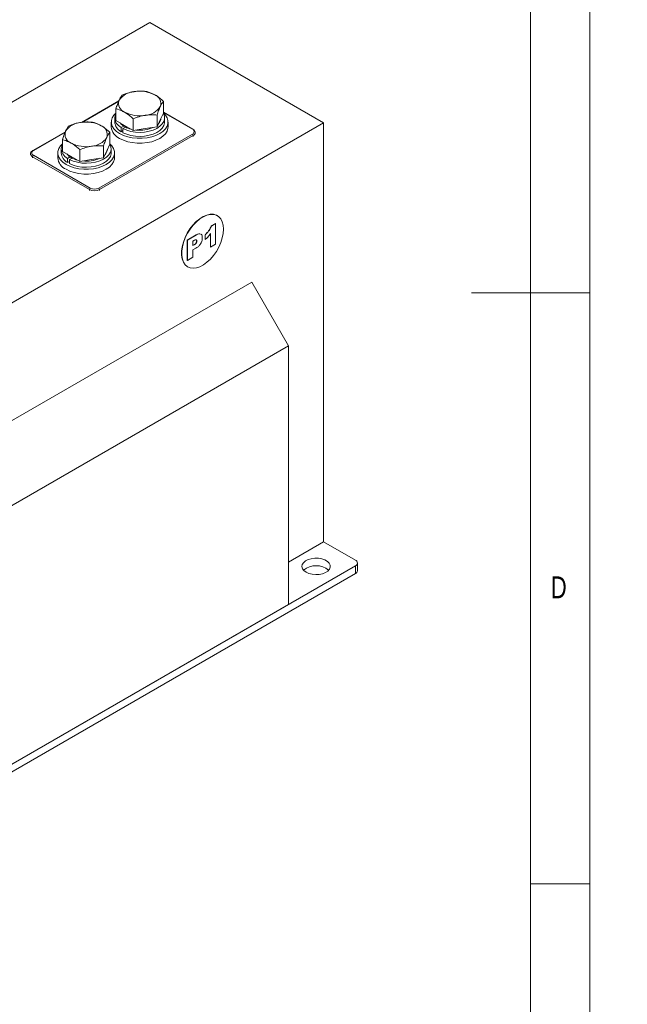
# Model space of a CAD drawing. Header units: millimetres. Extents: x 5 to 528, y 5 to 292.
# Tile 8 of 10: x 367 to 418, y 88 to 172. Entities that reach past the tile are written whole.
import ezdxf

# ---------------------------------------------------------------- set-up
doc = ezdxf.new("R2010")
doc.units = ezdxf.units.MM
doc.layers.add('1', color=7, linetype='Continuous')
doc.styles.add('SLDTEXTSTYLE0', font='TXT', dxfattribs={"width": 0.75})
doc.styles.add('SLDTEXTSTYLE4', font='TXT', dxfattribs={"width": 0.75, "bigfont": 'bigfont'})

# ---------------------------------------------------------------- blocks, each defined once
blk = doc.blocks.new('SW_NOTE_3')
at = {"layer": '1', "color": 0, "insert": (1.395, 4.483), "char_height": 3.439583, "attachment_point": 1, "style": 'SLDTEXTSTYLE4'}
blk.add_mtext('\\M+18441\\M+18480\\M+1847C\\M+18484 \\M+18474\\M+1847C\\M+18491 \\M+18481\\M+1847C\\M+18480\\M+1847D\\M+18471\\M+18479\\M+18482\\M+18480\\M+18472\\M+18470\\M+1847E\\M+18479\\M+18491', dxfattribs=at)

msp = doc.modelspace()

# ---------------------------------------------------------------- linework, layer by layer
at = {"color": 7, "linetype": 'Continuous', "lineweight": 0}
for p, q in [((415, 5), (415, 292)), ((410, 287), (410, 10)), ((415, 148.5), (405, 148.5)), ((410, 98.5), (415, 98.5))]:
    msp.add_line(p, q, dxfattribs=at)
at = {"color": 7, "linetype": 'Continuous', "lineweight": 15}
for p, q in [((335.3701, 146.8824), (377.7966, 171.3746)), ((377.7966, 171.3746), (392.5044, 162.884)), ((375.1902, 164.7605), (372.0193, 162.9299)), ((375.1723, 164.7163), (372.0879, 162.9357)), ((378.9557, 163.7172), (378.9557, 164.7127)), ((374.838, 163.3086), (374.838, 162.9657)), ((374.9404, 163.0961), (374.9404, 164.0916)), ((378.4177, 162.5582), (378.4177, 163.5537)), ((378.9557, 163.7172), (378.6867, 163.1377)), ((381.4528, 162.3583), (378.9557, 163.7998)), ((381.4028, 162.3533), (378.9557, 163.766)), ((379.058, 162.9657), (379.058, 163.3086)), ((350.078, 138.3917), (392.5044, 162.884)), ((374.548, 162.9657), (374.548, 162.5574)), ((375.6752, 162.6719), (374.9404, 163.0961)), ((375.3836, 162.4913), (375.6032, 162.618)), ((375.3836, 162.4913), (375.3836, 162.1483)), ((375.7516, 162.5323), (375.5321, 162.4055)), ((376.4101, 162.2476), (375.6752, 162.6719)), ((376.4101, 162.2476), (376.4101, 163.2432)), ((378.4177, 162.5582), (377.4139, 162.4029)), ((378.6867, 163.1377), (378.4177, 162.5582)), ((379.348, 162.5574), (379.348, 162.9657)), ((392.5044, 127.4461), (392.5044, 162.884)), ((370.6648, 162.148), (367.9178, 160.5622)), ((370.6469, 162.1038), (367.9678, 160.5572)), ((373.4832, 157.3732), (381.4028, 161.9451)), ((381.4735, 161.8226), (373.5539, 157.2508)), ((374.4302, 161.1047), (374.4302, 162.1002)), ((375.3836, 162.1483), (375.5321, 162.234)), ((375.5321, 162.0626), (375.5321, 162.4055)), ((377.4139, 162.4029), (376.4101, 162.2476)), ((381.4735, 161.741), (381.4735, 161.8226)), ((381.6492, 161.9859), (381.6492, 162.0676)), ((370.4149, 160.4836), (370.4149, 161.4791)), ((373.8922, 159.9457), (373.8922, 160.9412)), ((374.4302, 161.1047), (374.1612, 160.5252)), ((367.7213, 160.2715), (367.7213, 160.1898)), ((372.7054, 157.2508), (367.8971, 160.0265)), ((367.8971, 160.0265), (367.8971, 159.9449)), ((367.9678, 160.149), (372.7761, 157.3732)), ((370.0225, 160.3532), (370.0225, 159.9449)), ((370.3125, 160.6961), (370.3125, 160.3532)), ((371.1498, 160.0593), (370.4149, 160.4836)), ((370.8581, 159.8787), (371.0777, 160.0055)), ((371.8846, 159.6351), (371.1498, 160.0593)), ((371.8846, 159.6351), (371.8846, 160.6307)), ((374.1612, 160.5252), (373.8922, 159.9457)), ((374.5325, 160.3532), (374.5325, 160.6961)), ((374.8225, 159.9449), (374.8225, 160.3532)), ((370.8581, 159.8787), (370.8581, 159.5358)), ((370.8581, 159.5358), (371.0066, 159.6215)), ((371.2262, 159.9198), (371.0066, 159.793)), ((371.0066, 159.4501), (371.0066, 159.793)), ((372.8884, 159.7904), (371.8846, 159.6351)), ((373.8922, 159.9457), (372.8884, 159.7904)), ((372.7054, 157.1691), (372.7054, 157.2508)), ((373.5539, 157.2508), (373.5539, 157.1691)), ((383.5168, 155.0384), (383.5012, 155.0474)), ((382.9997, 154.1724), (383.3468, 154.3728)), ((383.0138, 154.1642), (382.9997, 154.1724)), ((383.0138, 154.1642), (383.361, 154.3646)), ((383.361, 154.3646), (383.3468, 154.3728)), ((383.361, 154.3646), (383.361, 152.6276)), ((380.9748, 152.9812), (381.7335, 153.4192)), ((380.9889, 152.973), (381.7477, 153.411)), ((381.7477, 153.411), (381.7335, 153.4192)), ((382.479, 153.0256), (382.479, 153.4264)), ((382.4932, 153.4182), (382.479, 153.4264)), ((382.4932, 153.0174), (382.4932, 153.4182)), ((382.9226, 152.3908), (382.9226, 153.511)), ((382.9367, 152.3827), (382.9367, 153.5292)), ((380.9748, 151.2664), (380.9748, 152.9812)), ((380.9889, 152.973), (380.9748, 152.9812)), ((380.9889, 151.2583), (380.9889, 152.973)), ((381.5732, 152.954), (381.4518, 152.8839)), ((381.4518, 152.8839), (381.4518, 152.5053)), ((381.4518, 152.5216), (381.5422, 152.5738)), ((381.4518, 152.5053), (381.5563, 152.5657)), ((381.5563, 152.5657), (381.5422, 152.5738)), ((381.7796, 152.8821), (381.7655, 152.8903)), ((382.4932, 153.0174), (382.479, 153.0256)), ((383.361, 152.6276), (382.9367, 152.3827)), ((381.7004, 152.2925), (381.4518, 152.149)), ((381.4518, 152.149), (381.4518, 151.5254)), ((382.9367, 152.3827), (382.9226, 152.3908)), ((380.9889, 151.2583), (380.9748, 151.2664)), ((381.4518, 151.5254), (380.9889, 151.2583)), ((381.0014, 150.7172), (381.017, 150.7082)), ((386.4233, 149.4116), (356.1591, 131.9405)), ((386.4233, 149.4116), (389.5345, 144.0227)), ((389.5345, 144.0227), (359.2704, 126.5516)), ((389.5345, 122.1394), (389.5345, 144.0227)), ((392.5044, 127.4461), (389.5345, 125.7316)), ((395.1914, 125.8949), (392.5044, 127.4461)), ((348.3809, 98.382), (395.1914, 125.4051)), ((395.1914, 124.7518), (395.1914, 125.4051)), ((395.3671, 124.9968), (395.3671, 125.65)), ((348.3809, 97.7287), (395.1914, 124.7518)), ((389.5345, 122.1394), (359.2704, 104.6683))]:
    msp.add_line(p, q, dxfattribs=at)
at = {"color": 7, "linetype": 'Continuous', "lineweight": 15, "flags": 128}
for points in [[(375.251, 161.986), (374.9821, 162.171), (374.7729, 162.3802), (374.6298, 162.6071), (374.5572, 162.8449), (374.5572, 163.0864), (374.6298, 163.3243), (374.7729, 163.5512), (374.9404, 163.7249)], [(375.3836, 162.4913), (375.1473, 162.6738), (374.9739, 162.8786), (374.8697, 163.0984), (374.8382, 163.3256), (374.8806, 163.5522), (374.9404, 163.6834)], [(378.9557, 163.7249), (379.1232, 163.5512), (379.2662, 163.3243), (379.3389, 163.0864), (379.3389, 162.8449), (379.2662, 162.6071), (379.1232, 162.3802), (378.914, 162.171), (378.6451, 161.986), (378.3246, 161.8308), (377.9623, 161.71), (377.5692, 161.6274), (377.1572, 161.5855), (376.7389, 161.5855), (376.3269, 161.6274), (375.9337, 161.71), (375.5714, 161.8308), (375.251, 161.986)], [(378.947, 163.6985), (378.9529, 163.6883), (379.0403, 163.466), (379.0545, 163.2382), (378.9949, 163.0129), (378.8637, 162.798), (378.6653, 162.6009), (378.4069, 162.4286), (378.0974, 162.2871), (377.7476, 162.1814), (377.3699, 162.1152), (376.9774, 162.0907), (376.5838, 162.1088), (376.203, 162.169), (375.8483, 162.2691), (375.5321, 162.4055)], [(379.348, 162.5574), (379.3389, 162.4367), (379.2662, 162.1988), (379.1232, 161.9719), (378.914, 161.7627), (378.6451, 161.5777), (378.3246, 161.4225), (377.9623, 161.3017), (377.5692, 161.2191), (377.1572, 161.1772), (376.7389, 161.1772), (376.3269, 161.2191), (375.9337, 161.3017), (375.5714, 161.4225), (375.251, 161.5777)], [(379.058, 162.9657), (379.0545, 162.8953), (378.9949, 162.67), (378.8637, 162.455), (378.6653, 162.258), (378.4069, 162.0857), (378.0974, 161.9442), (377.7476, 161.8385), (377.3699, 161.7722), (376.9774, 161.7477), (376.5838, 161.7659), (376.203, 161.8261), (375.8483, 161.9261), (375.5321, 162.0626)], [(370.7255, 159.3735), (370.4566, 159.5585), (370.2474, 159.7676), (370.1043, 159.9946), (370.0317, 160.2324), (370.0317, 160.4739), (370.1043, 160.7118), (370.2474, 160.9387), (370.4149, 161.1124)], [(370.8581, 159.8787), (370.6218, 160.0613), (370.4484, 160.2661), (370.3442, 160.4859), (370.3127, 160.7131), (370.3551, 160.9397), (370.4149, 161.0709)], [(374.4302, 161.1124), (374.5977, 160.9387), (374.7408, 160.7118), (374.8134, 160.4739), (374.8134, 160.2324), (374.7408, 159.9946), (374.5977, 159.7676), (374.3885, 159.5585), (374.1196, 159.3735), (373.7991, 159.2183), (373.4368, 159.0975), (373.0437, 159.0149), (372.6317, 158.973), (372.2134, 158.973), (371.8014, 159.0149), (371.4083, 159.0975), (371.046, 159.2183), (370.7255, 159.3735)], [(374.4215, 161.086), (374.4274, 161.0758), (374.5149, 160.8535), (374.529, 160.6257), (374.4694, 160.4004), (374.3382, 160.1855), (374.1399, 159.9884), (373.8814, 159.8161), (373.5719, 159.6746), (373.2222, 159.5689), (372.8444, 159.5026), (372.4519, 159.4782), (372.0584, 159.4963), (371.6776, 159.5565), (371.3229, 159.6566), (371.0066, 159.793)], [(374.5325, 160.3532), (374.529, 160.2828), (374.4694, 160.0575), (374.3382, 159.8425), (374.1399, 159.6455), (373.8814, 159.4732), (373.5719, 159.3317), (373.2222, 159.226), (372.8444, 159.1597), (372.4519, 159.1352), (372.0584, 159.1534), (371.6776, 159.2136), (371.3229, 159.3136), (371.0066, 159.4501)], [(374.8225, 159.9449), (374.8134, 159.8242), (374.7408, 159.5863), (374.5977, 159.3594), (374.3885, 159.1502), (374.1196, 158.9652), (373.7991, 158.81), (373.4368, 158.6892), (373.0437, 158.6066), (372.6317, 158.5647), (372.2134, 158.5647), (371.8014, 158.6066), (371.4083, 158.6892), (371.046, 158.81), (370.7255, 158.9652)], [(383.5012, 155.0474), (383.4192, 155.0889), (383.1782, 155.1556), (382.9105, 155.1569), (382.6238, 155.0928), (382.3264, 154.9651), (382.0268, 154.7775), (381.7337, 154.5353), (381.4555, 154.2456), (381.2002, 153.9167), (380.9751, 153.558), (380.7867, 153.1799), (380.6405, 152.7932), (380.5406, 152.4091), (380.4899, 152.0386), (380.4899, 151.6923), (380.5406, 151.3803), (380.6405, 151.1115), (380.7867, 150.8937), (380.9751, 150.733), (381.0014, 150.7172)], [(384.0347, 153.8938), (384.0092, 154.2241), (383.9337, 154.5156), (383.8102, 154.7598), (383.6423, 154.9497), (383.4348, 155.0799), (383.1937, 155.1466), (382.926, 155.148), (382.6393, 155.0838), (382.3419, 154.9561), (382.0423, 154.7685), (381.7492, 154.5264), (381.471, 154.2366), (381.2157, 153.9077), (380.9906, 153.549), (380.8023, 153.1709), (380.656, 152.7842), (380.5562, 152.4001), (380.5055, 152.0296), (380.5055, 151.6834), (380.5562, 151.3714), (380.656, 151.1026), (380.8023, 150.8847), (380.9906, 150.7241), (381.2157, 150.6252), (381.471, 150.5911), (381.7492, 150.6226), (382.0423, 150.7189), (382.3419, 150.8771), (382.6393, 151.0928), (382.926, 151.3597), (383.1937, 151.6701), (383.4348, 152.0152), (383.6423, 152.3849), (383.8102, 152.7687), (383.9337, 153.1555), (384.0092, 153.5342), (384.0347, 153.8938)], [(391.0195, 124.8744), (391.2571, 124.768), (391.5332, 124.699), (391.8303, 124.6718), (392.1298, 124.6882), (392.4128, 124.747), (392.6616, 124.8446), (392.8605, 124.9749), (392.997, 125.1296), (393.0627, 125.299), (393.0532, 125.4726), (392.9693, 125.6394), (392.8162, 125.7888), (392.6035, 125.9116), (392.3446, 126), (392.0557, 126.0485), (391.755, 126.0539), (391.4615, 126.016), (391.1935, 125.9372), (390.9678, 125.8224), (390.7988, 125.6787), (390.6969, 125.5154), (390.6686, 125.3425), (390.7156, 125.171), (390.8351, 125.0116), (391.0195, 124.8744)]]:
    msp.add_lwpolyline(points, dxfattribs=at)
at = {"color": 7, "linetype": 'Continuous', "lineweight": 15}
for centre, radius, start, end in [((376.5806, 163.8969), 1.6432, 93.433502, 146.561121), ((376.9511, 162.8142), 2.7631, 62.642825, 99.771097), ((377.9406, 164.5282), 0.7914, 340.538998, 69.257925), ((375.9555, 164.5387), 0.7914, 160.538998, 249.257925), ((377.3155, 165.17), 1.6432, 273.433502, 326.561121), ((376.945, 166.2527), 2.7631, 242.642825, 279.771097), ((372.0551, 161.2844), 1.6432, 93.433502, 146.561121), ((372.4256, 160.2016), 2.7631, 62.642825, 99.771097), ((373.4151, 161.9156), 0.7914, 340.538998, 69.257925), ((375.7187, 162.6554), 1.1748, 184.782266, 246.537875), ((375.8516, 163.0515), 1.0172, 184.83676, 242.609896), ((376.5377, 163.9698), 1.6424, 221.262528, 258.742849), ((376.9541, 165.0945), 2.8271, 263.753249, 293.832829), ((377.9923, 163.3489), 0.7587, 316.424105, 353.778972), ((371.43, 161.9262), 0.7914, 160.538998, 249.257925), ((372.79, 162.5575), 1.6432, 273.433502, 326.561121), ((381.4318, 162.3152), 0.0479, 64.042188, 127.253533), ((381.3253, 162.1492), 0.2183, 290.783421, 69.216579), ((381.32, 161.8157), 0.1537, 2.605478, 57.394522), ((381.3475, 162.0993), 0.304, 294.495939, 352.92594), ((372.4195, 163.6402), 2.7631, 242.642825, 279.771097), ((368.0069, 160.2904), 0.2858, 182.650298, 247.400483), ((368.0452, 160.3531), 0.2183, 110.783421, 249.216579), ((368.0506, 160.0196), 0.1537, 122.605478, 177.394522), ((367.9385, 160.5163), 0.0503, 54.383729, 114.292118), ((371.3261, 160.4389), 1.0172, 184.83676, 242.609896), ((372.0122, 161.3573), 1.6424, 221.262528, 258.742849), ((373.4668, 160.7364), 0.7587, 316.424105, 353.778972), ((371.1932, 160.0429), 1.1748, 184.782266, 246.537875), ((372.4286, 162.482), 2.8271, 263.753249, 293.832829), ((372.8589, 157.2438), 0.1537, 122.605478, 177.394522), ((373.1296, 158.0696), 0.9222, 242.609672, 297.390328), ((373.1296, 158.0556), 0.7685, 242.609672, 297.390328), ((373.4004, 157.2438), 0.1537, 2.605478, 57.394522), ((395.0984, 125.65), 0.262, 290.783421, 69.216579), ((391.868, 123.7808), 1.6431, 49.903492, 130.096508), ((395.0668, 125.0267), 0.3018, 294.374658, 354.305201)]:
    msp.add_arc(centre, radius, start, end, dxfattribs=at)
for points, knots in [([(375.4783, 165.2506), (375.4346, 165.1932), (375.3465, 165.0773), (375.2553, 164.8946), (375.2094, 164.8024)], [0, 0, 0, 0, 0.495458, 1, 1, 1, 1]), ([(376.4822, 165.5372), (376.4584, 165.5333), (376.2782, 165.5043), (375.9384, 165.423), (375.6326, 165.3084), (375.4783, 165.2506)], [0, 0, 0, 0, 0.07009, 0.5307844, 1, 1, 1, 1]), ([(377.486, 165.5612), (377.3229, 165.5726), (376.9939, 165.5958), (376.6538, 165.5568), (376.4822, 165.5372)], [0, 0, 0, 0, 0.495458, 1, 1, 1, 1]), ([(378.2208, 165.2682), (378.0209, 165.3665), (377.7721, 165.4888), (377.5329, 165.5493), (377.486, 165.5612)], [0, 0, 0, 0, 0.8036473, 1, 1, 1, 1]), ([(378.9557, 164.7127), (378.7667, 164.8762), (378.5242, 165.0858), (378.2756, 165.2353), (378.2208, 165.2682)], [0, 0, 0, 0, 0.7796361, 1, 1, 1, 1]), ([(375.2094, 164.8024), (375.203, 164.7885), (375.1547, 164.6833), (375.0637, 164.4585), (374.9817, 164.2147), (374.9404, 164.0916)], [0, 0, 0, 0, 0.07009, 0.5307844, 1, 1, 1, 1]), ([(378.4177, 163.5537), (378.4614, 163.6845), (378.5496, 163.9485), (378.6407, 164.1585), (378.6867, 164.2645)], [0, 0, 0, 0, 0.495458, 1, 1, 1, 1]), ([(378.6867, 164.2645), (378.6931, 164.2781), (378.7413, 164.3809), (378.8324, 164.5484), (378.9143, 164.6576), (378.9557, 164.7127)], [0, 0, 0, 0, 0.07009, 0.5307844, 1, 1, 1, 1]), ([(374.9404, 164.0916), (374.9874, 164.0797), (375.2265, 164.0192), (375.4753, 163.897), (375.6752, 163.7987)], [0, 0, 0, 0, 0.1963527, 1, 1, 1, 1]), ([(375.6752, 163.7987), (375.73, 163.7657), (375.9786, 163.6163), (376.2211, 163.4066), (376.4101, 163.2432)], [0, 0, 0, 0, 0.22036392, 1, 1, 1, 1]), ([(376.4101, 163.2432), (376.5731, 163.3051), (376.9021, 163.43), (377.2423, 163.4963), (377.4139, 163.5297)], [0, 0, 0, 0, 0.49545796, 1, 1, 1, 1]), ([(377.4139, 163.5297), (377.4377, 163.5333), (377.6179, 163.5599), (377.9576, 163.5838), (378.2634, 163.5638), (378.4177, 163.5537)], [0, 0, 0, 0, 0.07009, 0.5307844, 1, 1, 1, 1]), ([(370.9528, 162.6381), (370.9092, 162.5807), (370.821, 162.4648), (370.7299, 162.2821), (370.6839, 162.1899)], [0, 0, 0, 0, 0.495458, 1, 1, 1, 1]), ([(371.9567, 162.9247), (371.9329, 162.9208), (371.7527, 162.8918), (371.413, 162.8105), (371.1072, 162.6959), (370.9528, 162.6381)], [0, 0, 0, 0, 0.07009, 0.5307844, 1, 1, 1, 1]), ([(372.9605, 162.9487), (372.7975, 162.9601), (372.4684, 162.9833), (372.1283, 162.9443), (371.9567, 162.9247)], [0, 0, 0, 0, 0.495458, 1, 1, 1, 1]), ([(373.6953, 162.6557), (373.4954, 162.754), (373.2466, 162.8763), (373.0075, 162.9368), (372.9605, 162.9487)], [0, 0, 0, 0, 0.8036473, 1, 1, 1, 1]), ([(374.4302, 162.1002), (374.2412, 162.2637), (373.9987, 162.4733), (373.7501, 162.6228), (373.6953, 162.6557)], [0, 0, 0, 0, 0.7796361, 1, 1, 1, 1]), ([(370.6839, 162.1899), (370.6775, 162.176), (370.6292, 162.0708), (370.5382, 161.846), (370.4562, 161.6022), (370.4149, 161.4791)], [0, 0, 0, 0, 0.07009, 0.5307844, 1, 1, 1, 1]), ([(373.8922, 160.9412), (373.9359, 161.072), (374.0241, 161.336), (374.1152, 161.546), (374.1612, 161.652)], [0, 0, 0, 0, 0.495458, 1, 1, 1, 1]), ([(374.1612, 161.652), (374.1676, 161.6656), (374.2159, 161.7684), (374.3069, 161.9359), (374.3888, 162.0451), (374.4302, 162.1002)], [0, 0, 0, 0, 0.07009, 0.5307844, 1, 1, 1, 1]), ([(381.6477, 162.0601), (381.6434, 162.1022), (381.6348, 162.187), (381.5574, 162.2884), (381.4853, 162.3366), (381.4528, 162.3583)], [0, 0, 0, 0, 0.3518745, 0.7085166, 1, 1, 1, 1]), ([(370.4149, 161.4791), (370.4619, 161.4672), (370.7011, 161.4067), (370.9498, 161.2845), (371.1498, 161.1862)], [0, 0, 0, 0, 0.1963527, 1, 1, 1, 1]), ([(371.1498, 161.1862), (371.2045, 161.1532), (371.4532, 161.0038), (371.6956, 160.7941), (371.8846, 160.6307)], [0, 0, 0, 0, 0.22036392, 1, 1, 1, 1]), ([(371.8846, 160.6307), (372.0476, 160.6926), (372.3767, 160.8175), (372.7168, 160.8838), (372.8884, 160.9172)], [0, 0, 0, 0, 0.49545796, 1, 1, 1, 1]), ([(372.8884, 160.9172), (372.9122, 160.9208), (373.0924, 160.9474), (373.4321, 160.9713), (373.7379, 160.9513), (373.8922, 160.9412)], [0, 0, 0, 0, 0.07009, 0.5307844, 1, 1, 1, 1]), ([(367.9178, 160.5622), (367.8923, 160.5459), (367.8245, 160.5025), (367.7537, 160.4113), (367.7136, 160.3236), (367.7225, 160.2809), (367.7229, 160.2789)], [0, 0, 0, 0, 0.2319244, 0.6186158, 0.9815774, 1, 1, 1, 1]), ([(382.479, 153.4264), (382.538, 153.4834), (382.6558, 153.5974), (382.8551, 153.8371), (382.9449, 154.0454), (382.9997, 154.1724)], [0, 0, 0, 0, 0.2810315, 0.5616199, 1, 1, 1, 1]), ([(382.4932, 153.4182), (382.5521, 153.4753), (382.6699, 153.5893), (382.8692, 153.8289), (382.9591, 154.0372), (383.0138, 154.1642)], [0, 0, 0, 0, 0.2810315, 0.5616199, 1, 1, 1, 1]), ([(381.7335, 153.4192), (381.8078, 153.4606), (381.9382, 153.5331), (382.0403, 153.501), (382.0843, 153.4872)], [0, 0, 0, 0, 0.5702641, 1, 1, 1, 1]), ([(381.7477, 153.411), (381.822, 153.4524), (381.9523, 153.525), (382.0545, 153.4928), (382.0984, 153.479)], [0, 0, 0, 0, 0.5702641, 1, 1, 1, 1]), ([(382.1401, 153.4723), (382.1406, 153.4722), (382.1886, 153.4647), (382.2282, 153.3461), (382.2377, 153.2247), (382.2425, 153.1639)], [0, 0, 0, 0, 0.00495178, 0.50139067, 1, 1, 1, 1]), ([(382.9367, 153.5292), (382.8597, 153.4233), (382.7221, 153.2342), (382.5632, 153.0837), (382.4932, 153.0174)], [0, 0, 0, 0, 0.5596478, 1, 1, 1, 1]), ([(381.5422, 152.5738), (381.5715, 152.5917), (381.6297, 152.6274), (381.7092, 152.7059), (381.7584, 152.8061), (381.7631, 152.8622), (381.7655, 152.8903)], [0, 0, 0, 0, 0.2812298, 0.5603312, 0.7800203, 1, 1, 1, 1]), ([(381.5563, 152.5657), (381.5856, 152.5836), (381.6439, 152.6192), (381.7233, 152.6978), (381.7725, 152.7979), (381.7772, 152.854), (381.7796, 152.8821)], [0, 0, 0, 0, 0.2812298, 0.5603312, 0.7800203, 1, 1, 1, 1]), ([(381.7796, 152.8821), (381.7782, 152.903), (381.7753, 152.9449), (381.7489, 152.989), (381.6844, 153.0147), (381.6191, 152.979), (381.5732, 152.954)], [0, 0, 0, 0, 0.1873815, 0.3746567, 0.5609424, 1, 1, 1, 1]), ([(381.7655, 152.8903), (381.764, 152.911), (381.7609, 152.9526), (381.7371, 152.9962), (381.7094, 153.0035), (381.6971, 153.0067)], [0, 0, 0, 0, 0.3566559, 0.7131093, 1, 1, 1, 1]), ([(382.2425, 153.1639), (382.236, 153.0701), (382.2232, 152.883), (382.0733, 152.5948), (381.8826, 152.407), (381.7612, 152.3307), (381.7004, 152.2925)], [0, 0, 0, 0, 0.2800774, 0.5582503, 0.7787395, 1, 1, 1, 1])]:
    msp.add_open_spline(points, degree=3, knots=knots, dxfattribs=at)

# ---------------------------------------------------------------- block references
at = {"layer": '1'}
msp.add_blockref('SW_NOTE_3', (249.6183, 158.2334), dxfattribs=at)

# ---------------------------------------------------------------- texts
at = {"color": 7, "linetype": 'Continuous', "lineweight": 0, "insert": (411.71, 124.5197), "char_height": 1.8521, "attachment_point": 1, "style": 'SLDTEXTSTYLE0'}
msp.add_mtext('D', dxfattribs=at)

doc.saveas('drawing.dxf')
